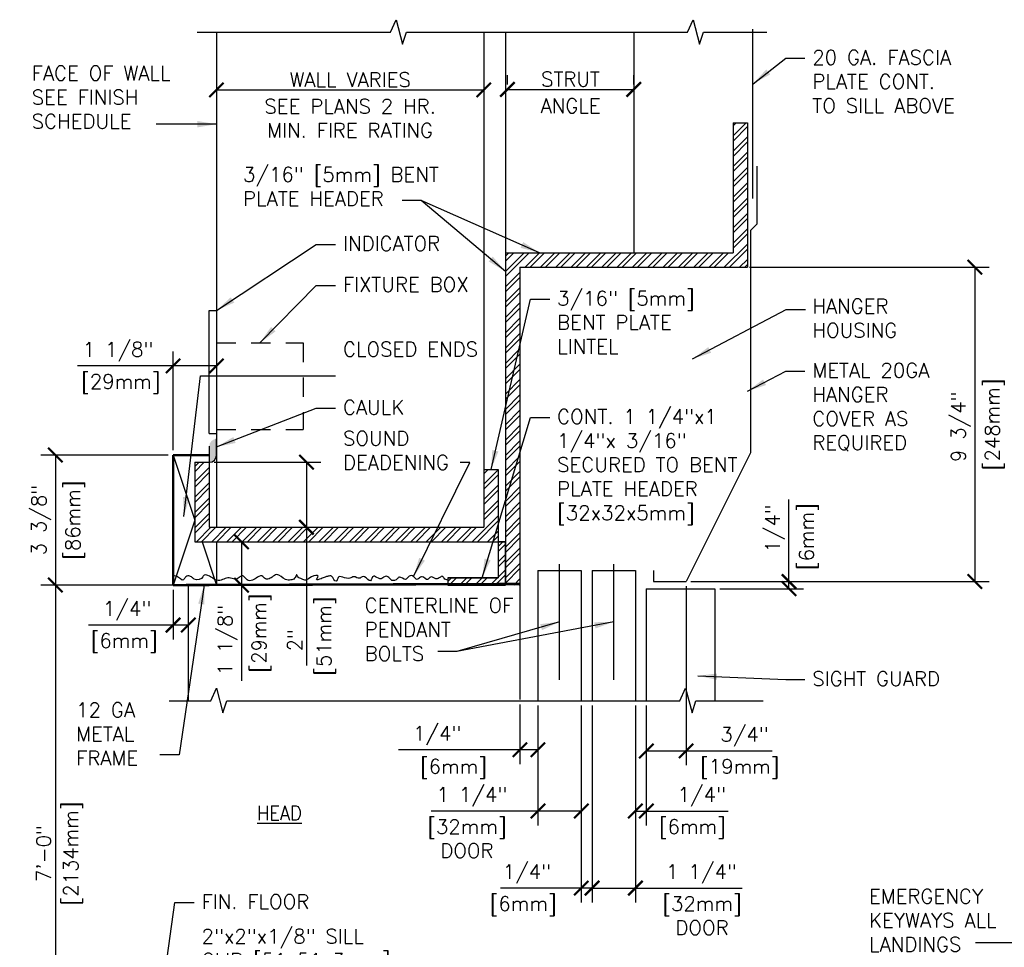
# Model space of a CAD drawing. Header units: inches. Extents: x 0.5 to 15.3, y 0.2 to 11.4.
# Tile 2 of 5: x 0.6 to 6.9, y 5 to 11. Entities that reach past the tile are written whole.
import ezdxf

# ---------------------------------------------------------------- set-up
doc = ezdxf.new("R2010")
doc.units = ezdxf.units.IN
doc.header["$MEASUREMENT"] = 0
doc.header["$PDSIZE"] = -1
doc.linetypes.add('CENTER2', pattern=[1.125, 0.75, -0.125, 0.125, -0.125])
doc.linetypes.add('HIDDEN2', pattern=[0.1875, 0.125, -0.0625])
doc.layers.get('Defpoints').update_dxf_attribs({"color": 2})
for name, color, linetype in [('A-DETL-CNTR', 2, 'CENTER2'), ('A-DETL-DIMS', 2, 'Continuous'), ('A-DETL-HEVY', 5, 'Continuous'), ('A-DETL-MEDM', 4, 'Continuous'), ('A-DETL-PATT', 8, 'Continuous'), ('A-DETL-TEXT', 2, 'Continuous')]:
    doc.layers.add(name, color=color, linetype=linetype)
doc.styles.add('Romans', font='romans.shx')
doc.dimstyles.new('VA-Dims', dxfattribs={"dimtxt": 0.09375, "dimasz": 0.09375, "dimexe": 0.09375, "dimexo": 0.03125, "dimgap": 0.02, "dimtad": 1, "dimdec": 5, "dimzin": 0, "dimdsep": 46, "dimlunit": 4, "dimtxsty": 'Romans', "dimblk": 'ARCHTICK', "dimcen": 0.09375, "dimclrd": 256, "dimclre": 256, "dimclrt": 256, "dimadec": 0, "dimazin": 0, "dimtfac": 1, "dimtdec": 5, "dimtofl": 0, "dimtmove": 0, "dimatfit": 3, "dimfxl": 1, "dimfrac": 2, "dimtolj": 1, "dimtzin": 0, "dimlwd": -1, "dimlwe": -1, "dimarcsym": 0})
doc.dimstyles.new('VA-Lead', dxfattribs={"dimtxt": 0.09375, "dimasz": 0.125, "dimexe": 0.125, "dimexo": 0.03125, "dimgap": 0.02, "dimtad": 1, "dimdec": 5, "dimzin": 0, "dimdsep": 46, "dimlunit": 4, "dimtxsty": 'Romans', "dimcen": 0.125, "dimclrd": 256, "dimclre": 256, "dimclrt": 256, "dimadec": 0, "dimazin": 0, "dimtfac": 1, "dimtdec": 5, "dimtofl": 0, "dimtmove": 0, "dimatfit": 3, "dimfxl": 1, "dimfrac": 2, "dimtolj": 1, "dimtzin": 0, "dimlwd": -1, "dimlwe": -1, "dimarcsym": 0})
pattern_1 = [(45, (-0.989106, -4.340744), (-0.04971845, 0.04971845), []), (45, (-0.95596, -4.340744), (-0.04971845, 0.04971845), [])]

# ---------------------------------------------------------------- blocks, each defined once
blk = doc.blocks.new('_ArchTick')
at = {"color": 0, "linetype": 'ByBlock', "const_width": 0.15}
blk.add_lwpolyline([(-0.5, -0.5), (0.5, 0.5)], dxfattribs=at)
blk = doc.blocks.new('*D6')
at = {"layer": 'A-DETL-DIMS'}
for p, q in [((5.5418, 7.335), (5.5418, 7.8661)), ((4.9052, 7.335), (5.6356, 7.335)), ((5.0927, 7.2879), (5.6356, 7.2879)), ((5.5418, 7.2879), (5.5418, 7.335))]:
    blk.add_line(p, q, dxfattribs=at)
at = {"layer": 'Defpoints', "color": 0}
for p in [(4.874, 7.335), (5.0615, 7.2879), (5.5418, 7.335)]:
    blk.add_point(p, dxfattribs=at)
at = {"layer": 'A-DETL-DIMS', "xscale": 0.09375, "yscale": 0.09375, "zscale": 0.09375}
for p, rotation in [((5.5418, 7.335), 90), ((5.5418, 7.2879), 270)]:
    blk.add_blockref('_ArchTick', p, dxfattribs=dict(at, rotation=rotation))
at = {"layer": 'A-DETL-DIMS', "insert": (5.4504, 7.6475), "char_height": 0.09375, "attachment_point": 5, "rotation": 90, "style": 'Romans'}
blk.add_mtext('\\A1; 1/4" ', dxfattribs=at)
blk = doc.blocks.new('*D9')
at = {"layer": 'A-DETL-DIMS'}
for p, q in [((1.8607, 7.5929), (2.0837, 7.5929)), ((1.99, 7.5929), (1.99, 7.3116)), ((1.8587, 7.3116), (2.0837, 7.3116)), ((1.99, 7.3116), (1.99, 6.6913))]:
    blk.add_line(p, q, dxfattribs=at)
at = {"layer": 'Defpoints', "color": 0}
for p in [(1.8295, 7.5929), (1.99, 7.5929), (1.8275, 7.3116)]:
    blk.add_point(p, dxfattribs=at)
at = {"layer": 'A-DETL-DIMS', "xscale": 0.09375, "yscale": 0.09375, "zscale": 0.09375}
for p, rotation in [((1.99, 7.5929), 90), ((1.99, 7.3116), 270)]:
    blk.add_blockref('_ArchTick', p, dxfattribs=dict(at, rotation=rotation))
at = {"layer": 'A-DETL-DIMS', "insert": (1.8986, 6.9546), "char_height": 0.09375, "attachment_point": 5, "rotation": 90, "style": 'Romans'}
blk.add_mtext('\\A1;1 1/8"', dxfattribs=at)
blk = doc.blocks.new('*D31')
at = {"layer": 'A-DETL-DIMS'}
for p, q in [((1.8118, 8.1085), (2.505, 8.1085)), ((2.4113, 8.1085), (2.4113, 7.6866)), ((1.8118, 7.6866), (2.505, 7.6866)), ((2.4113, 7.6866), (2.4113, 6.7903))]:
    blk.add_line(p, q, dxfattribs=at)
at = {"layer": 'Defpoints', "color": 0}
for p in [(1.7806, 8.1085), (1.7806, 7.6866), (2.4113, 7.6866)]:
    blk.add_point(p, dxfattribs=at)
at = {"layer": 'A-DETL-DIMS', "xscale": 0.09375, "yscale": 0.09375, "zscale": 0.09375}
for p, rotation in [((2.4113, 8.1085), 90), ((2.4113, 7.6866), 270)]:
    blk.add_blockref('_ArchTick', p, dxfattribs=dict(at, rotation=rotation))
at = {"layer": 'A-DETL-DIMS', "insert": (2.3355, 6.9219), "char_height": 0.09375, "attachment_point": 5, "rotation": 90, "style": 'Romans'}
blk.add_mtext('\\A1; 2"', dxfattribs=at)
blk = doc.blocks.new('*D32')
at = {"layer": 'A-DETL-DIMS'}
for p, q in [((4.874, 7.3038), (4.874, 6.1421)), ((4.6162, 6.5304), (4.6162, 6.1421)), ((4.6162, 6.2358), (4.874, 6.2358)), ((4.874, 6.2358), (5.4319, 6.2358))]:
    blk.add_line(p, q, dxfattribs=at)
at = {"layer": 'Defpoints', "color": 0}
for p in [(4.874, 7.335), (4.6162, 6.5616), (4.874, 6.2358)]:
    blk.add_point(p, dxfattribs=at)
at = {"layer": 'A-DETL-DIMS', "xscale": 0.09375, "yscale": 0.09375, "zscale": 0.09375, "rotation": 180}
blk.add_blockref('_ArchTick', (4.6162, 6.2358), dxfattribs=at)
at = {"layer": 'A-DETL-DIMS', "xscale": 0.09375, "yscale": 0.09375, "zscale": 0.09375}
blk.add_blockref('_ArchTick', (4.874, 6.2358), dxfattribs=at)
at = {"layer": 'A-DETL-DIMS', "insert": (5.2534, 6.3272), "char_height": 0.09375, "attachment_point": 5, "style": 'Romans'}
blk.add_mtext('\\A1;3/4"', dxfattribs=at)
blk = doc.blocks.new('*D33')
at = {"layer": 'A-DETL-DIMS'}
for p, q in [((4.5455, 6.5304), (4.5455, 5.7518)), ((4.6162, 6.5304), (4.6162, 5.7518)), ((4.5455, 5.8456), (4.6162, 5.8456)), ((4.6162, 5.8456), (5.1473, 5.8456))]:
    blk.add_line(p, q, dxfattribs=at)
at = {"layer": 'Defpoints', "color": 0}
for p in [(4.5455, 6.5616), (4.6162, 6.5616), (4.6162, 5.8456)]:
    blk.add_point(p, dxfattribs=at)
at = {"layer": 'A-DETL-DIMS', "xscale": 0.09375, "yscale": 0.09375, "zscale": 0.09375, "rotation": 180}
blk.add_blockref('_ArchTick', (4.5455, 5.8456), dxfattribs=at)
at = {"layer": 'A-DETL-DIMS', "xscale": 0.09375, "yscale": 0.09375, "zscale": 0.09375}
blk.add_blockref('_ArchTick', (4.6162, 5.8456), dxfattribs=at)
at = {"layer": 'A-DETL-DIMS', "insert": (4.9755, 5.937), "char_height": 0.09375, "attachment_point": 5, "style": 'Romans'}
blk.add_mtext('\\A1;1/4"', dxfattribs=at)
blk = doc.blocks.new('*D34')
at = {"layer": 'A-DETL-DIMS'}
for p, q in [((4.2643, 6.5304), (4.2643, 5.2518)), ((4.5455, 6.5304), (4.5455, 5.2518)), ((4.2643, 5.3456), (4.5455, 5.3456)), ((4.5455, 5.3456), (5.2373, 5.3456))]:
    blk.add_line(p, q, dxfattribs=at)
at = {"layer": 'Defpoints', "color": 0}
for p in [(4.2643, 6.5616), (4.5455, 6.5616), (4.5455, 5.3456)]:
    blk.add_point(p, dxfattribs=at)
at = {"layer": 'A-DETL-DIMS', "xscale": 0.09375, "yscale": 0.09375, "zscale": 0.09375, "rotation": 180}
blk.add_blockref('_ArchTick', (4.2643, 5.3456), dxfattribs=at)
at = {"layer": 'A-DETL-DIMS', "xscale": 0.09375, "yscale": 0.09375, "zscale": 0.09375}
blk.add_blockref('_ArchTick', (4.5455, 5.3456), dxfattribs=at)
at = {"layer": 'A-DETL-DIMS', "insert": (4.974, 5.437), "char_height": 0.09375, "attachment_point": 5, "style": 'Romans'}
blk.add_mtext('\\A1;1 1/4"', dxfattribs=at)
blk = doc.blocks.new('*D35')
at = {"layer": 'A-DETL-DIMS'}
for p, q in [((4.1943, 6.5304), (4.1943, 5.2518)), ((4.2643, 6.5304), (4.2643, 5.2518)), ((4.1943, 5.3456), (3.6699, 5.3456)), ((4.2643, 5.3456), (4.1943, 5.3456))]:
    blk.add_line(p, q, dxfattribs=at)
at = {"layer": 'Defpoints', "color": 0}
for p in [(4.1943, 6.5616), (4.2643, 6.5616), (4.2643, 5.3456)]:
    blk.add_point(p, dxfattribs=at)
at = {"layer": 'A-DETL-DIMS', "xscale": 0.09375, "yscale": 0.09375, "zscale": 0.09375, "rotation": 180}
blk.add_blockref('_ArchTick', (4.1943, 5.3456), dxfattribs=at)
at = {"layer": 'A-DETL-DIMS', "xscale": 0.09375, "yscale": 0.09375, "zscale": 0.09375}
blk.add_blockref('_ArchTick', (4.2643, 5.3456), dxfattribs=at)
at = {"layer": 'A-DETL-DIMS', "insert": (3.8417, 5.437), "char_height": 0.09375, "attachment_point": 5, "style": 'Romans'}
blk.add_mtext('\\A1;1/4"', dxfattribs=at)
blk = doc.blocks.new('*D36')
at = {"layer": 'A-DETL-DIMS'}
for p, q in [((1.5462, 8.1866), (1.5462, 8.8271)), ((1.8275, 8.8519), (1.8275, 8.6396)), ((1.5462, 8.7333), (0.9259, 8.7333)), ((1.8275, 8.7333), (1.5462, 8.7333))]:
    blk.add_line(p, q, dxfattribs=at)
at = {"layer": 'Defpoints', "color": 0}
for p in [(1.8275, 8.8831), (1.8275, 8.7333), (1.5462, 8.1554)]:
    blk.add_point(p, dxfattribs=at)
at = {"layer": 'A-DETL-DIMS', "xscale": 0.09375, "yscale": 0.09375, "zscale": 0.09375, "rotation": 180}
blk.add_blockref('_ArchTick', (1.5462, 8.7333), dxfattribs=at)
at = {"layer": 'A-DETL-DIMS', "xscale": 0.09375, "yscale": 0.09375, "zscale": 0.09375}
blk.add_blockref('_ArchTick', (1.8275, 8.7333), dxfattribs=at)
at = {"layer": 'A-DETL-DIMS', "insert": (1.1892, 8.8248), "char_height": 0.09375, "attachment_point": 5, "style": 'Romans'}
blk.add_mtext('\\A1;1 1/8"', dxfattribs=at)
blk = doc.blocks.new('*D37')
at = {"layer": 'A-DETL-TEXT'}
for p, q in [((1.8275, 10.5243), (3.5619, 10.5243)), ((1.8275, 10.4944), (1.8275, 10.4305)), ((3.5619, 10.4944), (3.5619, 10.4305))]:
    blk.add_line(p, q, dxfattribs=at)
at = {"layer": 'Defpoints', "color": 0}
for p in [(1.8275, 10.5256), (3.5619, 10.5256), (3.5619, 10.5243)]:
    blk.add_point(p, dxfattribs=at)
at = {"layer": 'A-DETL-TEXT', "xscale": 0.09375, "yscale": 0.09375, "zscale": 0.09375, "rotation": 180}
blk.add_blockref('_ArchTick', (1.8275, 10.5243), dxfattribs=at)
at = {"layer": 'A-DETL-TEXT', "xscale": 0.09375, "yscale": 0.09375, "zscale": 0.09375}
blk.add_blockref('_ArchTick', (3.5619, 10.5243), dxfattribs=at)
at = {"layer": 'A-DETL-TEXT', "insert": (2.6947, 10.5912), "char_height": 0.09375, "attachment_point": 5, "style": 'Romans'}
blk.add_mtext('\\A1;WALL VARIES', dxfattribs=at)
blk = doc.blocks.new('*D38')
at = {"layer": 'A-DETL-DIMS'}
for p, q in [((3.7147, 10.5587), (3.7147, 10.6212)), ((4.5343, 10.5587), (4.5343, 10.6212)), ((3.7147, 10.5275), (4.5343, 10.5275))]:
    blk.add_line(p, q, dxfattribs=at)
at = {"layer": 'Defpoints', "color": 0}
for p in [(3.7147, 10.5275), (4.5343, 10.5275), (4.5343, 10.5275)]:
    blk.add_point(p, dxfattribs=at)
at = {"layer": 'A-DETL-DIMS', "xscale": 0.09375, "yscale": 0.09375, "zscale": 0.09375, "rotation": 180}
blk.add_blockref('_ArchTick', (3.7147, 10.5275), dxfattribs=at)
at = {"layer": 'A-DETL-DIMS', "xscale": 0.09375, "yscale": 0.09375, "zscale": 0.09375}
blk.add_blockref('_ArchTick', (4.5343, 10.5275), dxfattribs=at)
at = {"layer": 'A-DETL-DIMS', "insert": (4.1245, 10.5944), "char_height": 0.09375, "attachment_point": 5, "style": 'Romans'}
blk.add_mtext('\\A1;STRUT', dxfattribs=at)
blk = doc.blocks.new('*D39')
at = {"layer": 'A-DETL-DIMS'}
for p, q in [((5.2861, 9.3741), (6.8414, 9.3741)), ((6.7477, 9.3741), (6.7477, 7.335)), ((4.9743, 7.335), (6.8414, 7.335))]:
    blk.add_line(p, q, dxfattribs=at)
at = {"layer": 'Defpoints', "color": 0}
for p in [(5.2548, 9.3741), (4.943, 7.335), (6.7477, 7.335)]:
    blk.add_point(p, dxfattribs=at)
at = {"layer": 'A-DETL-DIMS', "xscale": 0.09375, "yscale": 0.09375, "zscale": 0.09375}
for p, rotation in [((6.7477, 9.3741), 90), ((6.7477, 7.335), 270)]:
    blk.add_blockref('_ArchTick', p, dxfattribs=dict(at, rotation=rotation))
at = {"layer": 'A-DETL-DIMS', "insert": (6.6562, 8.339), "char_height": 0.09375, "attachment_point": 5, "rotation": 90, "style": 'Romans'}
blk.add_mtext('\\A1;9 3/4"', dxfattribs=at)
blk = doc.blocks.new('*D40')
at = {"layer": 'A-DETL-DIMS'}
for p, q in [((3.7962, 6.5376), (3.7962, 6.1493)), ((3.9131, 6.5304), (3.9131, 6.1493)), ((3.7962, 6.2431), (3.0084, 6.2431)), ((3.9131, 6.2431), (3.7962, 6.2431))]:
    blk.add_line(p, q, dxfattribs=at)
at = {"layer": 'Defpoints', "color": 0}
for p in [(3.7962, 6.5689), (3.9131, 6.5616), (3.9131, 6.2431)]:
    blk.add_point(p, dxfattribs=at)
at = {"layer": 'A-DETL-DIMS', "xscale": 0.09375, "yscale": 0.09375, "zscale": 0.09375, "rotation": 180}
blk.add_blockref('_ArchTick', (3.7962, 6.2431), dxfattribs=at)
at = {"layer": 'A-DETL-DIMS', "xscale": 0.09375, "yscale": 0.09375, "zscale": 0.09375}
blk.add_blockref('_ArchTick', (3.9131, 6.2431), dxfattribs=at)
at = {"layer": 'A-DETL-DIMS', "insert": (3.2271, 6.3345), "char_height": 0.09375, "attachment_point": 5, "style": 'Romans'}
blk.add_mtext('\\A1; 1/4"', dxfattribs=at)
blk = doc.blocks.new('*D41')
at = {"layer": 'A-DETL-DIMS'}
for p, q in [((3.9131, 6.5304), (3.9131, 5.7518)), ((4.1943, 6.5304), (4.1943, 5.7518)), ((3.9131, 5.8456), (3.2213, 5.8456)), ((4.1943, 5.8456), (3.9131, 5.8456))]:
    blk.add_line(p, q, dxfattribs=at)
at = {"layer": 'Defpoints', "color": 0}
for p in [(3.9131, 6.5616), (4.1943, 6.5616), (4.1943, 5.8456)]:
    blk.add_point(p, dxfattribs=at)
at = {"layer": 'A-DETL-DIMS', "xscale": 0.09375, "yscale": 0.09375, "zscale": 0.09375, "rotation": 180}
blk.add_blockref('_ArchTick', (3.9131, 5.8456), dxfattribs=at)
at = {"layer": 'A-DETL-DIMS', "xscale": 0.09375, "yscale": 0.09375, "zscale": 0.09375}
blk.add_blockref('_ArchTick', (4.1943, 5.8456), dxfattribs=at)
at = {"layer": 'A-DETL-DIMS', "insert": (3.4846, 5.937), "char_height": 0.09375, "attachment_point": 5, "style": 'Romans'}
blk.add_mtext('\\A1;1 1/4"', dxfattribs=at)
blk = doc.blocks.new('*D42')
at = {"layer": 'A-DETL-DIMS'}
for p, q in [((1.515, 8.1554), (0.6883, 8.1554)), ((0.7821, 8.1554), (0.7821, 7.3116)), ((1.5618, 7.3116), (0.6883, 7.3116))]:
    blk.add_line(p, q, dxfattribs=at)
at = {"layer": 'Defpoints', "color": 0}
for p in [(1.5462, 8.1554), (0.7821, 7.3116), (1.5931, 7.3116)]:
    blk.add_point(p, dxfattribs=at)
at = {"layer": 'A-DETL-DIMS', "xscale": 0.09375, "yscale": 0.09375, "zscale": 0.09375}
for p, rotation in [((0.7821, 8.1554), 90), ((0.7821, 7.3116), 270)]:
    blk.add_blockref('_ArchTick', p, dxfattribs=dict(at, rotation=rotation))
at = {"layer": 'A-DETL-DIMS', "insert": (0.6906, 7.7335), "char_height": 0.09375, "attachment_point": 5, "rotation": 90, "style": 'Romans'}
blk.add_mtext('\\A1;3 3/8"', dxfattribs=at)
blk = doc.blocks.new('*D43')
at = {"layer": 'A-DETL-DIMS'}
for p, q in [((1.5462, 7.2804), (1.5462, 6.9586)), ((1.6447, 7.2804), (1.6447, 6.9586)), ((1.5462, 7.0524), (0.9964, 7.0524)), ((1.6447, 7.0524), (1.5462, 7.0524))]:
    blk.add_line(p, q, dxfattribs=at)
at = {"layer": 'Defpoints', "color": 0}
for p in [(1.5462, 7.3116), (1.6447, 7.3116), (1.6447, 7.0524)]:
    blk.add_point(p, dxfattribs=at)
at = {"layer": 'A-DETL-DIMS', "xscale": 0.09375, "yscale": 0.09375, "zscale": 0.09375, "rotation": 180}
blk.add_blockref('_ArchTick', (1.5462, 7.0524), dxfattribs=at)
at = {"layer": 'A-DETL-DIMS', "xscale": 0.09375, "yscale": 0.09375, "zscale": 0.09375}
blk.add_blockref('_ArchTick', (1.6447, 7.0524), dxfattribs=at)
at = {"layer": 'A-DETL-DIMS', "insert": (1.215, 7.1438), "char_height": 0.09375, "attachment_point": 5, "style": 'Romans'}
blk.add_mtext('\\A1; 1/4"', dxfattribs=at)
blk = doc.blocks.new('*D59')
at = {"layer": 'A-DETL-DIMS'}
for p, q in [((1.5618, 7.3116), (0.6883, 7.3116)), ((0.7821, 7.3116), (0.7821, 3.8058)), ((1.5618, 3.8058), (0.6883, 3.8058))]:
    blk.add_line(p, q, dxfattribs=at)
at = {"layer": 'Defpoints', "color": 0}
for p in [(1.5931, 7.3116), (0.7821, 3.8058), (1.5931, 3.8058)]:
    blk.add_point(p, dxfattribs=at)
at = {"layer": 'A-DETL-DIMS', "xscale": 0.09375, "yscale": 0.09375, "zscale": 0.09375}
for p, rotation in [((0.7821, 7.3116), 90), ((0.7821, 3.8058), 270)]:
    blk.add_blockref('_ArchTick', p, dxfattribs=dict(at, rotation=rotation))
at = {"layer": 'A-DETL-DIMS', "insert": (0.7063, 5.5704), "char_height": 0.09375, "attachment_point": 5, "rotation": 90, "style": 'Romans'}
blk.add_mtext('\\A1;7\'-0"', dxfattribs=at)

msp = doc.modelspace()

# ---------------------------------------------------------------- hatches: boundary and pattern name
at = {"layer": 'A-DETL-PATT'}
h = msp.add_hatch(dxfattribs=at)
h.set_pattern_fill('ANSI32', color=256, scale=0.1875, style=0)
h.set_pattern_definition([(45, (-35.533845, 1.929924), (-0.04971845, 0.04971845), []), (45, (-35.5007, 1.929924), (-0.04971845, 0.04971845), [])])
h.paths.add_polyline_path([(5.272436, 10.311612), (5.178686, 10.311612), (5.178686, 9.467862), (3.702467, 9.467862), (3.702467, 7.311612), (3.796217, 7.311612), (3.796217, 9.374112), (5.272436, 9.374112)])
h = msp.add_hatch(dxfattribs=at)
h.set_pattern_fill('ANSI32', color=256, scale=0.1875, style=0)
h.set_pattern_definition(pattern_1)
h.paths.add_polyline_path([(3.655592, 8.061612), (3.561842, 8.061612), (3.561842, 7.686612), (1.780592, 7.686612), (1.780592, 8.108487), (1.686842, 8.108487), (1.686842, 7.592862), (3.655592, 7.592862)])
h = msp.add_hatch(dxfattribs=at)
h.set_pattern_fill('ANSI32', color=256, scale=0.1875, style=0)
h.set_pattern_definition(pattern_1)
h.paths.add_polyline_path([(3.702467, 7.592862), (3.655592, 7.592862), (3.655592, 7.358487), (3.327467, 7.358487), (3.327467, 7.311612), (3.702667, 7.311612)])
at = {"layer": 'A-DETL-TEXT'}
h = msp.add_hatch(color=256, dxfattribs=at)
edge = h.paths.add_edge_path()
edge.add_arc((1.827467, 8.212896), 0.046875, 90, 180)
edge.add_line((1.780592, 8.212896), (1.780592, 8.108487))
edge.add_arc((1.780592, 8.155362), 0.046875, 270, 360)
edge.add_line((1.827467, 8.155362), (1.827467, 8.259771))

# ---------------------------------------------------------------- linework, layer by layer
at = {"layer": 'A-DETL-CNTR'}
for p, q in [((4.053686, 6.697044), (4.053686, 7.450091)), ((4.404905, 6.697044), (4.404905, 7.450091))]:
    msp.add_line(p, q, dxfattribs=at)
at = {"layer": 'A-DETL-HEVY'}
for p, q in [((5.30597, 10.918758), (5.30597, 9.819049)), ((5.334936, 9.655362), (5.334936, 10.030362)), ((5.291409, 9.611835), (5.334936, 9.655362)), ((5.291409, 9.611835), (5.291409, 8.16987)), ((5.291409, 8.16987), (4.873999, 7.33505)), ((4.663061, 7.405362), (4.663061, 7.33505)), ((4.663061, 7.33505), (4.873999, 7.33505))]:
    msp.add_line(p, q, dxfattribs=at)
at = {"layer": 'A-DETL-MEDM'}
for p, q in [((1.827467, 10.899621), (1.827467, 7.686612)), ((3.561842, 10.899621), (3.561842, 7.686612)), ((3.702467, 10.899621), (3.702467, 7.311612)), ((4.534327, 10.899621), (4.534327, 9.467862)), ((5.178686, 10.311612), (5.178686, 9.467862)), ((5.178686, 10.311612), (5.272436, 10.311612)), ((5.272436, 10.311612), (5.272436, 9.374112)), ((3.702467, 9.467862), (5.178686, 9.467862)), ((3.796217, 9.374112), (5.272436, 9.374112)), ((3.796217, 9.374112), (3.796217, 7.311612)), ((1.780592, 8.295727), (1.780592, 9.092862)), ((1.780592, 9.092862), (1.827467, 9.092862)), ((1.780592, 8.295727), (1.827467, 8.295727)), ((1.546217, 8.155362), (1.686842, 7.733487)), ((1.686842, 8.108487), (1.686842, 7.592862)), ((1.686842, 8.108487), (1.780592, 8.108487)), ((1.780592, 8.108487), (1.780592, 7.686612)), ((3.561842, 8.061612), (3.655592, 8.061612)), ((3.655592, 8.061612), (3.655592, 7.358487)), ((1.686842, 7.733487), (1.546217, 7.311612)), ((1.780592, 7.686612), (3.561842, 7.686612)), ((1.686842, 7.592862), (3.655592, 7.592862)), ((1.733717, 7.592862), (1.827467, 7.311612)), ((1.827467, 7.592862), (1.827467, 7.311612)), ((3.655592, 7.592862), (3.702467, 7.592862)), ((3.327467, 7.358487), (3.327467, 7.311612)), ((3.913061, 7.405362), (3.913061, 6.561612)), ((3.913061, 7.405362), (4.194311, 7.405362)), ((4.194311, 7.405362), (4.194311, 6.561612)), ((4.26428, 7.405362), (4.54553, 7.405362)), ((4.26428, 7.405362), (4.26428, 6.561612)), ((4.54553, 7.405362), (4.54553, 6.561612)), ((1.644672, 7.311612), (1.644672, 6.561612)), ((3.796217, 7.318861), (3.796217, 6.568861)), ((4.616186, 7.287869), (5.061499, 7.287869)), ((4.616186, 7.287869), (4.616186, 6.561612)), ((5.061499, 7.287869), (5.061499, 6.561612))]:
    msp.add_line(p, q, dxfattribs=at)
at = {"layer": 'A-DETL-MEDM', "linetype": 'HIDDEN2'}
for p, q in [((1.827467, 8.883109), (2.389967, 8.883109)), ((2.389967, 8.883109), (2.389967, 8.320609)), ((1.827467, 8.320609), (2.389967, 8.320609))]:
    msp.add_line(p, q, dxfattribs=at)
at = {"layer": 'A-DETL-MEDM', "const_width": 0.015625}
for points in [[(1.546217, 8.155362), (1.546217, 7.311612)], [(1.546217, 8.155362), (1.780592, 8.155362)], [(1.546217, 7.311612), (3.796217, 7.318861)]]:
    msp.add_lwpolyline(points, dxfattribs=at)
at = {"layer": 'A-DETL-MEDM'}
msp.add_lwpolyline([(3.702467, 7.592862), (3.655592, 7.592862), (3.655592, 7.358487), (3.327467, 7.358487), (3.327467, 7.311612), (3.702667, 7.311612), (3.702467, 7.592862)], dxfattribs=at)
msp.add_open_spline([(3.327467, 7.344368), (3.318742, 7.344741), (3.305313, 7.350053), (3.293854, 7.373511), (3.274231, 7.3587), (3.249975, 7.344002), (3.217281, 7.376781), (3.194339, 7.331547), (3.171723, 7.370398), (3.145797, 7.362934), (3.126672, 7.332928), (3.105355, 7.381413), (3.070164, 7.368607), (3.052477, 7.332902), (3.019328, 7.37527), (2.997349, 7.346197), (2.961758, 7.331772), (2.946254, 7.36949), (2.914706, 7.3691), (2.893042, 7.342772), (2.868252, 7.362684), (2.838244, 7.374202), (2.827809, 7.313799), (2.799436, 7.36845), (2.770303, 7.368514), (2.752134, 7.34473), (2.720137, 7.376958), (2.681109, 7.337067), (2.616103, 7.385643), (2.613735, 7.345877), (2.593523, 7.325079), (2.583133, 7.375917), (2.552061, 7.369095), (2.529501, 7.362938), (2.507964, 7.352673), (2.465106, 7.338224), (2.499724, 7.380217), (2.449731, 7.373832), (2.407361, 7.337334), (2.375677, 7.354359), (2.354189, 7.35854), (2.34858, 7.389591), (2.3369, 7.350755), (2.307064, 7.343009), (2.263711, 7.342344), (2.228601, 7.394805), (2.193575, 7.366215), (2.17236, 7.352553), (2.143047, 7.345848), (2.121369, 7.384168), (2.090376, 7.359096), (2.065353, 7.343412), (2.032516, 7.334581), (2.014647, 7.359452), (1.992356, 7.377095), (1.972149, 7.35776), (1.944198, 7.344443), (1.910086, 7.363905), (1.874409, 7.349927), (1.839028, 7.336937), (1.802644, 7.35461), (1.77886, 7.375802), (1.745116, 7.379628), (1.734006, 7.348912), (1.691887, 7.338552), (1.669085, 7.362816), (1.648426, 7.375916), (1.623552, 7.365574), (1.610325, 7.32741), (1.579888, 7.371242), (1.55321, 7.371364), (1.547144, 7.367821), (1.546217, 7.367189)], degree=3, knots=[0.0271086, 0.0271086, 0.0271086, 0.0271086, 0.04480471, 0.0574672, 0.06547954, 0.08645262, 0.11082565, 0.12733752, 0.15378932, 0.16117802, 0.17908948, 0.20454486, 0.22497667, 0.24017164, 0.2691189, 0.28058734, 0.30496032, 0.32905439, 0.34339192, 0.36029178, 0.38692975, 0.39431844, 0.41866916, 0.44948639, 0.46023951, 0.4731568, 0.49924831, 0.51854648, 0.56885522, 0.58017357, 0.58777109, 0.61692028, 0.63125781, 0.64430353, 0.66360171, 0.68696879, 0.69962149, 0.72319319, 0.73794956, 0.75099534, 0.77264446, 0.79509222, 0.81299567, 0.83064201, 0.85400903, 0.89733916, 0.91978693, 0.93023263, 0.95002773, 0.97044944, 0.99774043, 1.00818615, 1.03353072, 1.05256867, 1.06701201, 1.0814554, 1.10075358, 1.12641201, 1.15032087, 1.17422967, 1.19918682, 1.22407456, 1.24386966, 1.24787193, 1.28700922, 1.29847762, 1.31450225, 1.33214858, 1.34505783, 1.37951915, 1.39206444, 1.39443065, 1.39443065, 1.39443065, 1.39443065], dxfattribs=at)
at = {"layer": 'A-DETL-PATT'}
msp.add_line((3.327467, 7.358487), (3.655592, 7.358487), dxfattribs=at)
at = {"layer": 'A-DETL-TEXT'}
for p, q in [((2.956425, 10.899621), (2.993512, 10.980095)), ((2.993512, 10.980095), (3.035312, 10.82099)), ((4.882601, 10.899621), (4.919689, 10.980095)), ((4.919689, 10.980095), (4.961489, 10.82099)), ((1.702467, 10.899621), (2.956425, 10.899621)), ((3.035312, 10.82099), (3.060106, 10.899621)), ((3.060106, 10.899621), (4.882601, 10.899621)), ((4.961489, 10.82099), (4.986282, 10.899621)), ((4.986282, 10.899621), (5.397436, 10.899621)), ((1.827467, 8.155362), (1.827467, 8.259771)), ((1.780592, 8.212896), (1.780592, 8.108487)), ((1.780592, 8.108487), (1.780592, 8.108487)), ((1.790379, 6.561612), (1.827467, 6.642087)), ((1.827467, 6.642087), (1.869267, 6.482981)), ((4.834242, 6.561612), (4.871329, 6.642087)), ((4.871329, 6.642087), (4.91313, 6.482981)), ((1.519672, 6.561612), (1.790379, 6.561612)), ((1.869267, 6.482981), (1.89406, 6.561612)), ((1.89406, 6.561612), (4.834242, 6.561612)), ((4.91313, 6.482981), (4.937923, 6.561612)), ((4.937923, 6.561612), (5.373999, 6.561612))]:
    msp.add_line(p, q, dxfattribs=at)
msp.add_arc((1.780592, 8.155362), 0.046875, 270, 0, dxfattribs=at)

# ---------------------------------------------------------------- texts
at = {"layer": 'A-DETL-TEXT', "style": 'Romans', "width": 0.9}
msp.add_text('%%UHEAD', height=0.09375, dxfattribs=at).set_placement((2.090933, 5.785568))
at = {"layer": 'A-DETL-TEXT', "char_height": 0.09375, "style": 'Romans'}
for s, insert, width, attachment_point in [('20 GA. FASCIA PLATE CONT. TO SILL ABOVE', (5.693186, 10.781999), 1.0684294, 1), ('FACE OF WALL SEE FINISH SCHEDULE', (0.628952, 10.680204), 1.04819742, 1), ('SEE PLANS 2 HR. MIN. FIRE RATING ', (2.694737, 10.465159), 1.44169012, 2), ('ANGLE', (4.124513, 10.468351), 1.4417, 2), ('3/16" [5mm] BENT PLATE HEADER', (1.999966, 10.022628), 1.48726577, 1), ('INDICATOR', (2.648063, 9.574608), 0.60267857, 1), ('FIXTURE BOX', (2.64761, 9.308796), 0.77412347, 1), ('3/16" [5mm] BENT PLATE LINTEL', (4.037497, 9.219157), 0.97449302, 1), ('HANGER HOUSING', (5.693186, 9.168344), 0.52232143, 1), ('CLOSED ENDS', (2.648063, 8.889131), 0.88550938, 1), ('METAL 20GA HANGER COVER AS REQUIRED', (5.693186, 8.751319), 0.96745668, 1), ('[29mm]', (1.20676, 8.679313), 0.7941, 2), ('CAULK', (2.648063, 8.51238), 0.60381449, 1), ('CONT. 1 1/4"x1 1/4"x 3/16" SECURED TO BENT PLATE HEADER [32x32x5mm]', (4.037497, 8.452198), 1.30621672, 1), ('SOUND DEADENING', (2.648063, 8.310182), 1.01154799, 1), ('CENTERLINE OF PENDANT BOLTS', (2.789118, 7.226701), 1.0696875, 1), ('[6mm]', (1.229086, 6.998355), 0.7941, 2), ('SIGHT GUARD', (5.693186, 6.750644), 0.96965985, 1), ('12 GA METAL FRAME', (0.917043, 6.548764), 0.70247256, 1), ('[6mm]', (3.364949, 6.18179), 0.7941, 2), ('[19mm]', (5.22247, 6.18179), 0.7941, 2), ('[32mm]\\PDOOR', (3.45208, 5.79153), 0.7941, 2), ('[6mm]', (4.91465, 5.79153), 0.7941, 2), ('FIN. FLOOR', (1.730619, 5.30421), 0.98524606, 1), ('EMERGENCY KEYWAYS ALL LANDINGS', (6.061035, 5.339308), 0.9655395, 1), ('[6mm]', (3.817041, 5.29153), 0.7941, 2), ('[32mm]\\PDOOR', (4.977228, 5.29153), 0.7941, 2), ('2"x2"x1/8" SILL CLIP [51x51x3mm]', (1.730619, 5.079247), 1.39881444, 1)]:
    msp.add_mtext(s, dxfattribs=dict(at, insert=insert, width=width, attachment_point=attachment_point))
at = {"layer": 'A-DETL-TEXT', "char_height": 0.09375, "attachment_point": 2, "rotation": 90, "style": 'Romans'}
for s, insert, width in [('[248mm]', (6.814165, 8.354581), 0.7941), ('[86mm]', (0.848578, 7.733487), 0.7941), ('[6mm]', (5.608344, 7.626802), 0.50649298), ('[29mm]', (2.056508, 7.001434), 0.7941), ('[51mm]', (2.477788, 6.981443), 0.7941), ('[2134mm]', (0.836091, 5.57043), 0.7941)]:
    msp.add_mtext(s, dxfattribs=dict(at, insert=insert, width=width))

# ---------------------------------------------------------------- dimensions: what is measured, and where the dimension line sits
at = {"layer": 'A-DETL-DIMS'}
dim = msp.add_linear_dim(base=(4.534327, 10.527485), p1=(3.714699, 10.527485), p2=(4.534327, 10.527485), text='STRUT', dimstyle='VA-Dims', override={"dimpost": '\\X'}, dxfattribs=at)
dim.commit()
dim.dimension.update_dxf_attribs({"geometry": '*D38', "text_midpoint": (4.124513, 10.59436)})
for base, p1, p2, text, picture, middle in [((6.747653, 7.33505), (5.254848, 9.374112), (4.943007, 7.33505), '9 3/4"', '*D39', (6.747653, 8.339022)), ((0.782066, 7.311612), (1.546217, 8.155362), (1.593092, 7.311612), '3 3/8"', '*D42', (0.782066, 7.733487)), ((2.411277, 7.686612), (1.780592, 8.108487), (1.780592, 7.686612), ' 2"', '*D31', (2.411277, 6.921903)), ((1.989997, 7.592862), (1.827467, 7.311612), (1.829451, 7.592862), '1 1/8"', '*D9', (1.989997, 6.954559)), ((0.782066, 3.805809), (1.593092, 7.311612), (1.593092, 3.805809), '7\'-0"', '*D59', (0.782066, 5.57043))]:
    dim = msp.add_linear_dim(base=base, p1=p1, p2=p2, angle=90, text=text, dimstyle='VA-Dims', override={"dimpost": '\\X'}, dxfattribs=at)
    dim.commit()
    dim.dimension.update_dxf_attribs({"geometry": picture, "text_midpoint": middle, "dimtype": 160})
for base, p1, p2, text, picture, middle in [((1.827467, 8.733338), (1.546217, 8.155362), (1.827467, 8.883109), '1 1/8"', '*D36', (1.189164, 8.733338)), ((1.644672, 7.05238), (1.546217, 7.311612), (1.644672, 7.311612), ' 1/4"', '*D43', (1.215022, 7.05238)), ((4.873999, 6.235814), (4.616186, 6.561612), (4.873999, 7.33505), '3/4"', '*D32', (5.253374, 6.235814)), ((3.913061, 6.243063), (3.796217, 6.568861), (3.913061, 6.561612), ' 1/4"', '*D40', (3.22711, 6.243063)), ((4.194311, 5.845554), (3.913061, 6.561612), (4.194311, 6.561612), '1 1/4"', '*D41', (3.484579, 5.845554)), ((4.26428, 5.345554), (4.194311, 6.561612), (4.26428, 6.561612), '1/4"', '*D35', (3.841732, 5.345554)), ((4.54553, 5.345554), (4.26428, 6.561612), (4.54553, 6.561612), '1 1/4"', '*D34', (4.974012, 5.345554)), ((4.616186, 5.845554), (4.54553, 6.561612), (4.616186, 6.561612), '1/4"', '*D33', (4.975472, 5.845554))]:
    dim = msp.add_linear_dim(base=base, p1=p1, p2=p2, text=text, dimstyle='VA-Dims', override={"dimpost": '\\X'}, dxfattribs=at)
    dim.commit()
    dim.dimension.update_dxf_attribs({"geometry": picture, "text_midpoint": middle, "dimtype": 160})
dim = msp.add_linear_dim(base=(5.541833, 7.33505), p1=(5.061499, 7.287869), p2=(4.873999, 7.33505), angle=90, text=' 1/4" ', dimstyle='VA-Dims', override={"dimpost": '\\X'}, dxfattribs=at)
dim.commit()
dim.dimension.update_dxf_attribs({"geometry": '*D6', "text_midpoint": (5.450404, 7.647461)})
at = {"layer": 'A-DETL-TEXT'}
dim = msp.add_linear_dim(base=(3.561925, 10.524293), p1=(1.82755, 10.525619), p2=(3.561925, 10.525619), text='WALL VARIES', dimstyle='VA-Dims', override={"dimpost": '\\X'}, dxfattribs=at)
dim.commit()
dim.dimension.update_dxf_attribs({"geometry": '*D37', "text_midpoint": (2.694737, 10.591168)})

# ---------------------------------------------------------------- leaders
for points, override in [([(5.308792, 10.564644), (5.52042, 10.729504), (5.64542, 10.729504)], {"dimgap": 0.02, "dimtad": 0}), ([(1.828871, 10.302006), (1.436128, 10.302006)], {"dimtad": 0}), ([(3.923336, 9.467862), (3.156457, 9.806999), (3.031457, 9.806999)], {"dimgap": 0.02, "dimtad": 0}), ([(3.702467, 9.346431), (3.156457, 9.806999), (3.031457, 9.806999)], {"dimgap": 0.02, "dimtad": 0}), ([(1.827467, 9.092862), (2.475297, 9.522113), (2.600297, 9.522113)], {"dimgap": 0.02, "dimtad": 0}), ([(2.108717, 8.883109), (2.474844, 9.256301), (2.599844, 9.256301)], {"dimgap": 0.02, "dimtad": 0}), ([(3.608717, 8.061612), (3.864732, 9.166662), (3.989732, 9.166662)], {"dimgap": 0.02, "dimtad": 0}), ([(4.916731, 8.77871), (5.523489, 9.100615), (5.648489, 9.100615)], {"dimgap": 0.02, "dimtad": 0}), ([(5.272436, 8.569672), (5.52042, 8.698824), (5.64542, 8.698824)], {"dimgap": 0.02, "dimtad": 0}), ([(1.61653, 7.75737), (1.72395, 8.668956), (2.600297, 8.668956)], {"dimgap": 0.02, "dimtad": 0}), ([(1.827467, 8.207567), (2.475297, 8.459885), (2.600297, 8.459885)], {"dimgap": 0.02, "dimtad": 0}), ([(3.550668, 7.358487), (3.864732, 8.399703), (3.989732, 8.399703)], {"dimgap": 0.02, "dimtad": 0}), ([(3.106034, 7.36766), (3.47205, 8.107203), (3.40955, 8.107203)], {"dimgap": 0.02, "dimtad": 0}), ([(1.747143, 7.311612), (1.585925, 6.209896), (1.460925, 6.209896)], {"dimgap": 0.02, "dimtad": 0}), ([(4.053686, 7.073567), (3.387532, 6.879717), (3.262532, 6.879717)], {"dimgap": 0.02, "dimtad": 0}), ([(4.404905, 7.073567), (3.387532, 6.879717), (3.262532, 6.879717)], {"dimgap": 0.02, "dimtad": 0}), ([(4.949841, 6.722932), (5.52042, 6.698149), (5.64542, 6.698149)], {"dimgap": 0.02, "dimtad": 0}), ([(7.399737, 5.674537), (7.126064, 4.989418), (6.751064, 4.989418)], {"dimgap": 0.02, "dimtad": 0}), ([(1.356652, 3.829247), (1.557854, 5.251715), (1.682854, 5.251715)], {"dimgap": 0.02, "dimtad": 0})]:
    msp.add_leader(points, dimstyle='VA-Lead', override=override, dxfattribs=at)

doc.saveas('drawing.dxf')
